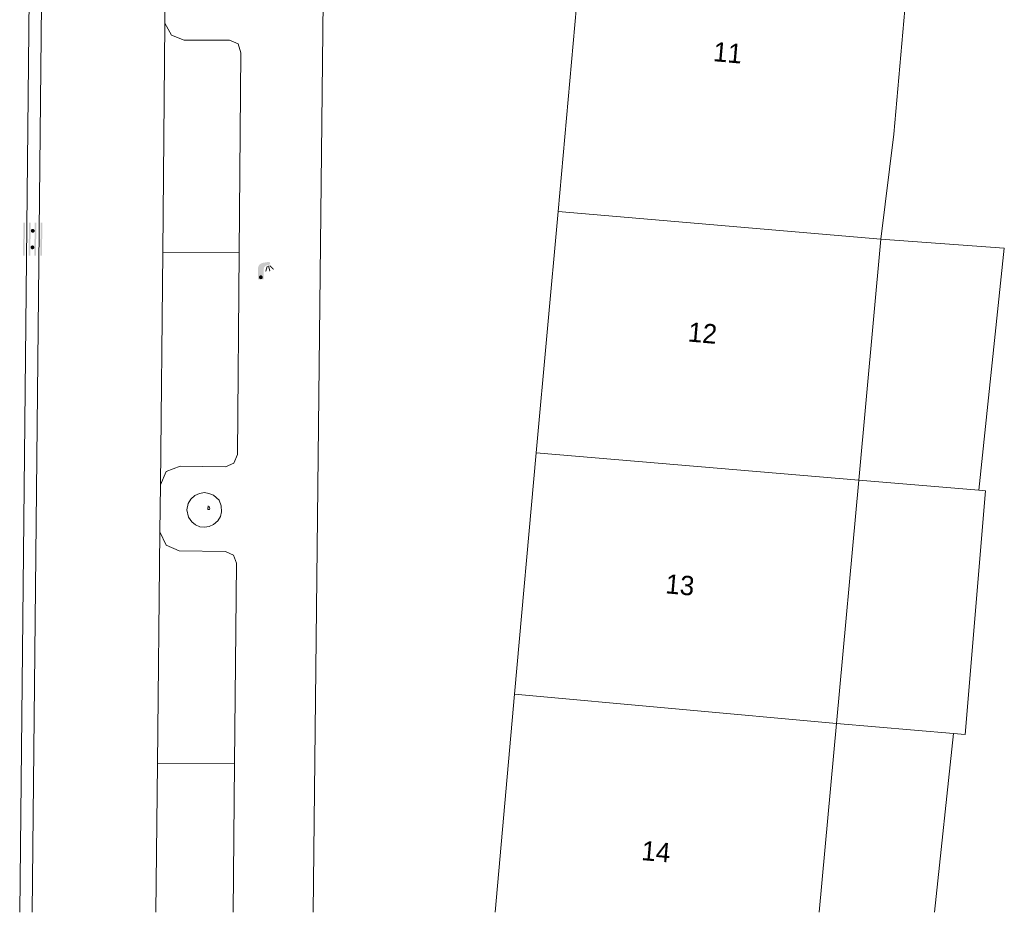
# Model space of a CAD drawing. Header units: metres. Extents: x 197457 to 198138, y 353986 to 354984.
# Tile 59 of 217: x 197962 to 197987, y 353986 to 354009. Entities that reach past the tile are written whole.
import ezdxf
from ezdxf.enums import TextEntityAlignment as Align

# ---------------------------------------------------------------- set-up
doc = ezdxf.new("R2010")
doc.units = ezdxf.units.M
doc.header["$MEASUREMENT"] = 0
for name, color, linetype, lineweight in [('grens individueel parkeervak', 7, 'Continuous', 0), ('Grens maaiveld', 253, 'Continuous', 0), ('grens WOZ object', 7, 'Continuous', 0), ('hoofdgebouw', 1, 'Continuous', 0), ('huisnummerreeks BGT', 7, 'Continuous', 0), ('kant verharding', 7, 'Continuous', 0), ('molgoot weginrichtingselement lijn', 7, 'Continuous', 0), ('tussenmuur', 1, 'Continuous', 13), ('weginrichtingselement', 7, 'Continuous', 0)]:
    doc.layers.add(name, color=color, linetype=linetype, lineweight=lineweight)
doc.layers.add('kolk', color=7, linetype='Continuous', lineweight=0, true_color=0x104b6e)
doc.layers.add('lichtmast', color=7, linetype='Continuous', lineweight=0, true_color=0x104b6e)
doc.styles.add('Style-STANDARD', font='STANDARD.shx')
doc.styles.add('Style-WORKING', font='WORKING.shx')

# ---------------------------------------------------------------- blocks, each defined once
blk = doc.blocks.new('kolk')
at = {"layer": 'kolk', "linetype": 'Continuous', "lineweight": 0, "true_color": 0xbd2877}
for points in [[(-0.489, -0.425), (-0.489, 0), (-0.489, 0.425), (-0.404, 0.425), (-0.404, 0), (-0.404, -0.425)], [(-0.191, -0.425), (-0.191, 0), (-0.191, 0.425), (-0.106, 0.425), (-0.106, 0), (-0.106, -0.425)], [(0.106, -0.425), (0.106, 0), (0.106, 0.425), (0.191, 0.425), (0.191, 0), (0.191, -0.425)], [(0.404, -0.425), (0.404, 0), (0.404, 0.425), (0.489, 0.425), (0.489, 0), (0.489, -0.425)]]:
    blk.add_hatch(color=232, dxfattribs=at).paths.add_polyline_path(points)
at = {"layer": 'kolk', "linetype": 'Continuous', "lineweight": 0, "true_color": 0x681648}
blk.add_hatch(color=219, dxfattribs=at).paths.add_polyline_path([(0.1, 0, 1), (-0.1, 0, 1)])
blk = doc.blocks.new('lichtmast')
at = {"layer": 'lichtmast', "linetype": 'Continuous', "lineweight": 0, "true_color": 0xbd2877}
for points in [[(0.15, 0.419, -0.344151), (0.301, 0.613), (0.428, 0.645, 0.960861), (0.398, 0.791), (0.101, 0.742, 0.366629), (-0.15, 0.446), (-0.15, -0.1), (0, -0.1, -0.414214), (-0.1, 0, -1), (0.1, 0, -0.414214), (0, -0.1), (0.15, -0.1)], [(0.351, 0.55, 1), (0.303, 0.564), (0.234, 0.323, 1), (0.283, 0.31)], [(0.424, 0.581, 1), (0.376, 0.569), (0.436, 0.326, 1), (0.485, 0.339)], [(0.489, 0.61, 1), (0.453, 0.575), (0.626, 0.396, 1), (0.662, 0.43)]]:
    blk.add_hatch(color=232, dxfattribs=at).paths.add_polyline_path(points)
at = {"layer": 'lichtmast', "linetype": 'Continuous', "lineweight": 0, "true_color": 0x681648}
blk.add_hatch(color=219, dxfattribs=at).paths.add_polyline_path([(-0.1, 0, 1), (0.1, 0, 1)])

msp = doc.modelspace()

# ---------------------------------------------------------------- linework, layer by layer
at = {"layer": 'grens individueel parkeervak', "linetype": 'Continuous', "lineweight": 0}
for p, q in [((197965.505, 354008.841), (197965.447, 354002.922)), ((197965.447, 354002.922), (197965.387, 353996.914)), ((197965.447, 354002.922), (197967.422, 354002.915)), ((197965.314, 353989.709), (197965.377, 353995.7)), ((197965.274, 353985.873), (197965.314, 353989.709)), ((197965.314, 353989.709), (197967.302, 353989.714))]:
    msp.add_line(p, q, dxfattribs=at)
at = {"layer": 'grens individueel parkeervak', "linetype": 'Continuous', "lineweight": 0, "flags": 128}
for points in [[(197967.422, 354002.915), (197967.462, 354008.072), (197967.396, 354008.309), (197967.17, 354008.405), (197966.002, 354008.403), (197965.672, 354008.529), (197965.505, 354008.841)], [(197967.422, 354002.915), (197967.381, 353997.698), (197967.288, 353997.479), (197967.071, 353997.382), (197965.896, 353997.399), (197965.541, 353997.262), (197965.387, 353996.914)], [(197967.302, 353989.714), (197967.354, 353994.894), (197967.272, 353995.1), (197967.069, 353995.192), (197965.876, 353995.212), (197965.533, 353995.36), (197965.377, 353995.7)], [(197967.302, 353989.714), (197967.264, 353985.873)]]:
    msp.add_lwpolyline(points, dxfattribs=at)
at = {"layer": 'Grens maaiveld', "linetype": 'Continuous', "lineweight": 0, "flags": 128}
msp.add_lwpolyline([(197962.074, 353985.873), (197962.493, 354026.103), (197962.169, 354026.103)], dxfattribs=at)
at = {"layer": 'grens WOZ object', "linetype": 'Continuous', "lineweight": 0}
for p, q in [((197983.425, 353997.039), (197983.996, 354003.264)), ((197982.849, 353990.75), (197983.425, 353997.039)), ((197983.425, 353997.039), (197986.526, 353996.778)), ((197982.849, 353990.75), (197982.402, 353985.873)), ((197985.866, 353990.495), (197982.849, 353990.75))]:
    msp.add_line(p, q, dxfattribs=at)
at = {"layer": 'grens WOZ object', "linetype": 'Continuous', "lineweight": 0, "flags": 128}
for points in [[(197983.996, 354003.264), (197987.181, 354003.025), (197986.526, 353996.778)], [(197986.526, 353996.778), (197986.699, 353996.763), (197986.167, 353990.47), (197985.866, 353990.495)], [(197985.866, 353990.495), (197985.382, 353985.873)]]:
    msp.add_lwpolyline(points, dxfattribs=at)
at = {"layer": 'hoofdgebouw', "linetype": 'Continuous', "lineweight": 0}
for p, q in [((197983.996, 354003.264), (197984.329, 354005.976)), ((197975.656, 354003.974), (197975.096, 353997.742)), ((197975.096, 353997.742), (197974.536, 353991.507)), ((197974.536, 353991.507), (197974.03, 353985.873))]:
    msp.add_line(p, q, dxfattribs=at)
at = {"layer": 'hoofdgebouw', "linetype": 'Continuous', "lineweight": 0, "flags": 128}
msp.add_lwpolyline([(197984.329, 354005.976), (197984.77, 354010.956), (197976.351, 354011.702), (197975.656, 354003.974)], dxfattribs=at)
at = {"layer": 'kant verharding', "linetype": 'Continuous', "lineweight": 0}
for p, q in [((197961.754, 353985.873), (197962.169, 354026.103)), ((197965.387, 353996.914), (197965.377, 353995.7))]:
    msp.add_line(p, q, dxfattribs=at)
at = {"layer": 'kant verharding', "linetype": 'Continuous', "lineweight": 0, "flags": 128}
for points in [[(197969.649, 354014.909), (197969.329, 353985.873)], [(197965.531, 354010.27), (197965.519, 354010.189), (197965.505, 354008.841)], [(197966.074, 353996.268), (197966.117, 353996.083), (197966.198, 353995.96), (197966.294, 353995.879), (197966.408, 353995.832), (197966.524, 353995.818), (197966.65, 353995.838), (197966.763, 353995.887), (197966.871, 353995.986), (197966.936, 353996.097), (197966.967, 353996.22), (197966.954, 353996.376), (197966.904, 353996.52), (197966.758, 353996.651), (197966.639, 353996.694), (197966.524, 353996.718), (197966.4, 353996.694), (197966.279, 353996.638), (197966.173, 353996.543), (197966.108, 353996.434), (197966.074, 353996.268)]]:
    msp.add_lwpolyline(points, dxfattribs=at)
at = {"layer": 'molgoot weginrichtingselement lijn', "linetype": 'Continuous', "lineweight": 0, "flags": 128}
msp.add_lwpolyline([(197962.074, 353985.873), (197962.493, 354026.103), (197962.169, 354026.103)], dxfattribs=at)
at = {"layer": 'tussenmuur', "linetype": 'Continuous', "lineweight": 13}
for p, q in [((197975.656, 354003.974), (197983.996, 354003.264)), ((197975.096, 353997.742), (197983.425, 353997.039)), ((197974.536, 353991.507), (197982.849, 353990.75))]:
    msp.add_line(p, q, dxfattribs=at)

# ---------------------------------------------------------------- block references
at = {"layer": 'kolk', "linetype": 'Continuous', "lineweight": 0, "xscale": 0.5, "yscale": 0.5}
for p in [(197962.091, 354003.478), (197962.083, 354003.05)]:
    msp.add_blockref('kolk', p, dxfattribs=at)
at = {"layer": 'lichtmast', "linetype": 'Continuous', "lineweight": 0, "xscale": 0.5, "yscale": 0.5}
msp.add_blockref('lichtmast', (197967.982, 354002.278), dxfattribs=at)

# ---------------------------------------------------------------- texts
at = {"layer": 'huisnummerreeks BGT', "linetype": 'Continuous', "lineweight": 0, "style": 'Style-WORKING'}
for s, p in [('11', (197980.041, 354008.078)), ('12', (197979.39, 354000.837)), ('13', (197978.806, 353994.332)), ('14', (197978.187, 353987.441))]:
    msp.add_text(s, height=0.5, rotation=354.9, dxfattribs=at).set_placement(p, align=Align.MIDDLE_CENTER)
at = {"layer": 'weginrichtingselement', "style": 'Style-STANDARD'}
msp.add_text('b', height=0.1, rotation=359.6691, dxfattribs=at).set_placement((197966.601, 353996.277))

doc.saveas('drawing.dxf')
